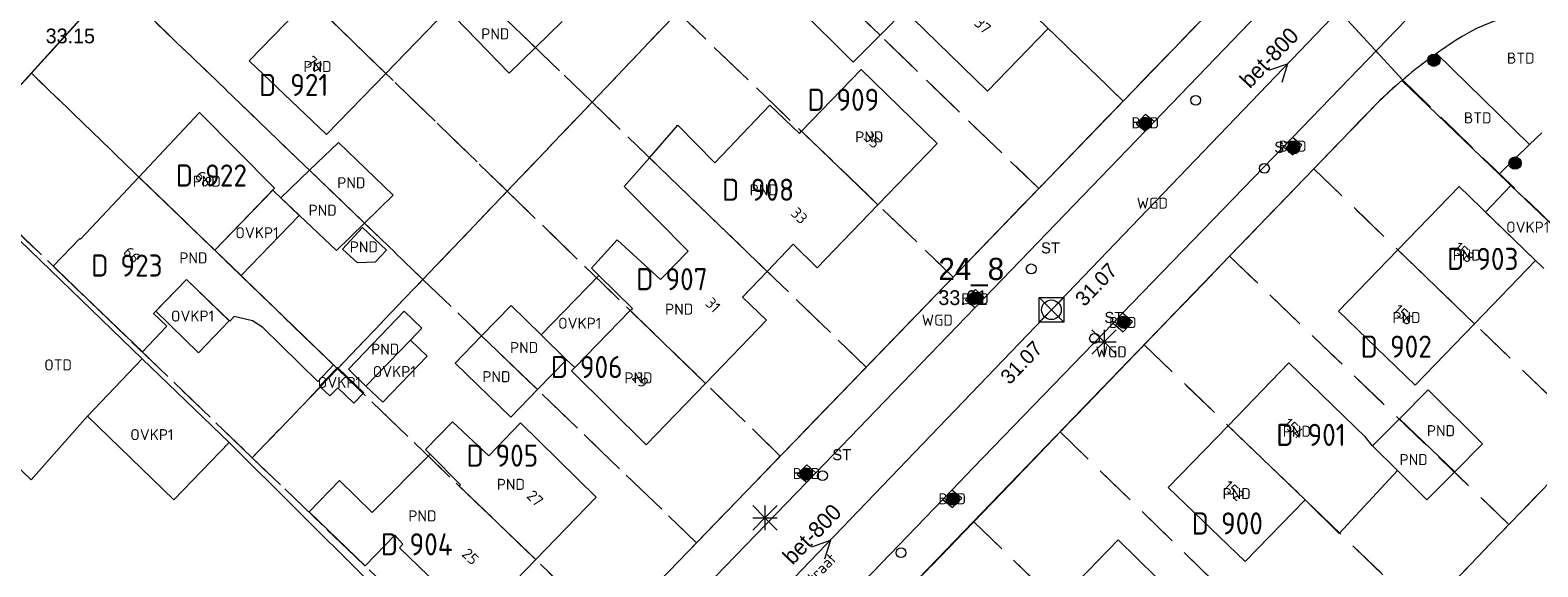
# Model space of a CAD drawing. Header units: metres. Extents: x 207644 to 210135, y 370459 to 373417.
# Tile 119 of 256: x 208509 to 208632, y 371833 to 371877. Entities that reach past the tile are written whole.
import ezdxf
from ezdxf.enums import TextEntityAlignment as Align

# ---------------------------------------------------------------- set-up
doc = ezdxf.new("R2010")
doc.units = ezdxf.units.M
doc.linetypes.add('HIDDEN2', pattern=[4.7625, 3.175, -1.5875])
for name, color, linetype in [('BTD', 7, 'Continuous'), ('combi_kolk', 7, 'Continuous'), ('CON_BxH800x800mm', 7, 'Continuous'), ('DMM_BxH800x800mm', 7, 'Continuous'), ('GB', 1, 'Continuous'), ('GB07', 1, 'Continuous'), ('GB11', 1, 'Continuous'), ('INV_BxH800x800mm', 7, 'Continuous'), ('KAD_perceelnummer', 212, 'Continuous'), ('KAD_sectie', 212, 'Continuous'), ('KAD_Vastgesteld_Perceel', 212, 'Continuous'), ('KO_INSPECTIE', 7, 'Continuous'), ('NAR', 7, 'Continuous'), ('NLV_inspectieput', 7, 'Continuous'), ('NNR_inspectieput', 7, 'Continuous'), ('NOD_inspectieput', 7, 'Continuous'), ('ORL', 7, 'Continuous'), ('OTD', 7, 'Continuous'), ('OVKP1', 7, 'Continuous'), ('PIJL', 7, 'Continuous'), ('PND', 7, 'Continuous'), ('WGD', 7, 'Continuous')]:
    doc.layers.add(name, color=color, linetype=linetype)
for name, color, linetype, lineweight in [('GBOR', 7, 'Continuous', 25), ('GMV', 7, 'Continuous', 25), ('GP1', 7, 'Continuous', 30), ('Q21_lantaarnpaal', 1, 'Continuous', 0), ('Q26_boom', 72, 'Continuous', 0), ('Q28_rioolput', 153, 'Continuous', 0)]:
    doc.layers.add(name, color=color, linetype=linetype, lineweight=lineweight)
doc.styles.add('ISO', font='isocpeur.ttf', dxfattribs={"height": 1})
doc.styles.add('ISOCP', font='ISOCP.shx', dxfattribs={"height": 1.8})

# ---------------------------------------------------------------- blocks, each defined once
blk = doc.blocks.new('ACMAP_ANN_TEMPLATE_Vastgesteld_Perceelnummer')
at = {"layer": 'KAD_perceelnummer', "style": 'ISOCP'}
blk.add_attdef('Perceelnummer', text='', height=1.8, dxfattribs=at).set_placement((0, 0), align=Align.MIDDLE)
at = {"layer": 'KAD_sectie', "style": 'ISOCP'}
blk.add_attdef('sectie', text='', height=1.8, dxfattribs=at).set_placement((-2.7, 0), align=Align.MIDDLE_RIGHT)
blk = doc.blocks.new('Q26')
blk.add_hatch(color=256).paths.add_polyline_path([(-0.45, -0.01, 1), (0.55, -0.01, 1)])
blk.add_circle((0.05, -0.01), 0.5)
blk = doc.blocks.new('Q21')
for p, q in [((-1, 1), (0, 0)), ((-1, 0), (0, 0)), ((-1, -1), (0, 0)), ((0, 1), (0, 0)), ((0, 0), (1, 1)), ((0, 0), (1, 0)), ((0, 0), (0, -1)), ((0, 0), (1, -1))]:
    blk.add_line(p, q)
blk = doc.blocks.new('Q28')
at = {"linetype": 'Continuous'}
for p, q in [((-1, -1), (1, 1)), ((-1, 1), (1, -1))]:
    blk.add_line(p, q, dxfattribs=at)
blk.add_lwpolyline([(1, 1), (1, -1), (-1, -1), (-1, 1)], close=True)

msp = doc.modelspace()

# ---------------------------------------------------------------- linework, layer by layer
at = {"layer": 'combi_kolk', "color": 253, "lineweight": 13}
for centre in [(208603.72, 371871.36), (208609.33, 371865.83), (208590.33, 371857.64), (208595.49, 371851.98), (208573.33, 371840.81), (208579.72, 371834.54)]:
    msp.add_circle(centre, 0.4, dxfattribs=at)
at = {"layer": 'CON_BxH800x800mm', "color": 253, "linetype": 'Continuous', "lineweight": 13}
for points in [[(208630.46, 371894.38), (208591.98, 371854.31)], [(208591.98, 371854.31), (208555.964, 371816.829)]]:
    msp.add_lwpolyline(points, dxfattribs=at)
at = {"layer": 'GB', "color": 253, "linetype": 'Continuous', "lineweight": 13}
for points in [[(208531.508, 371879.611), (208526.638, 371874.575)], [(208571.287, 371878.963), (208575.835, 371874.464)], [(208580.082, 371878.756), (208578.02, 371876.672)], [(208542.665, 371878.63), (208537.754, 371873.556)], [(208547.795, 371873.577), (208543.406, 371878.099)], [(208580.688, 371878.031), (208586.775, 371872.097)], [(208575.835, 371874.464), (208578.02, 371876.672)], [(208586.775, 371872.097), (208591.71, 371877.21)], [(208526.638, 371874.575), (208532.927, 371868.569)], [(208571.622, 371868.844), (208576.49, 371873.865)], [(208576.49, 371873.865), (208582.663, 371867.858)], [(208532.927, 371868.569), (208537.754, 371873.556)], [(208517.646, 371865.118), (208522.571, 371870.367)], [(208522.571, 371870.367), (208528.699, 371864.201)], [(208531.541, 371865.672), (208533.891, 371867.929)], [(208533.891, 371867.929), (208538.355, 371863.644)], [(208571.453, 371868.67), (208571.622, 371868.844)], [(208582.663, 371867.858), (208577.849, 371862.86)], [(208531.541, 371865.672), (208529.204, 371863.429)], [(208517.646, 371865.118), (208512.898, 371860.058)], [(208517.646, 371865.118), (208523.821, 371859.161)], [(208528.699, 371864.201), (208523.821, 371859.161)], [(208625.197, 371864.343), (208620.202, 371859.184)], [(208631.409, 371858.331), (208625.197, 371864.343)], [(208529.204, 371863.429), (208533.734, 371859.125)], [(208577.849, 371862.86), (208572.893, 371857.715)], [(208512.833, 371860.121), (208510.672, 371857.871)], [(208512.898, 371860.058), (208512.833, 371860.121)], [(208523.821, 371859.161), (208533.5, 371849.822)], [(208560.145, 371856.788), (208562.382, 371859.084)], [(208570.927, 371859.652), (208568.81, 371857.439)], [(208572.893, 371857.715), (208570.927, 371859.652)], [(208615.369, 371854.191), (208620.202, 371859.184)], [(208510.672, 371857.871), (208517.925, 371850.902)], [(208626.43, 371853.183), (208631.409, 371858.331)], [(208518.832, 371854.007), (208521.518, 371856.781)], [(208525.044, 371853.38), (208521.518, 371856.781)], [(208566.815, 371855.353), (208568.81, 371857.439)], [(208553.15, 371849.611), (208557.672, 371854.251)], [(208557.672, 371854.251), (208557.844, 371854.427)], [(208568.776, 371853.468), (208566.815, 371855.353)], [(208621.598, 371848.186), (208615.369, 371854.191)], [(208517.925, 371850.902), (208519.909, 371852.967)], [(208519.909, 371852.967), (208518.832, 371854.007)], [(208525.416, 371853.756), (208525.044, 371853.38)], [(208563.794, 371848.318), (208568.776, 371853.468)], [(208626.43, 371853.183), (208621.598, 371848.186)], [(208513.469, 371845.651), (208508.858, 371840.472), (208497.097, 371851.812)], [(208533.5, 371849.822), (208532.22, 371848.463)], [(208552.887, 371849.341), (208553.15, 371849.611)], [(208558.961, 371843.322), (208552.887, 371849.341)], [(208606.367, 371844.881), (208611.304, 371849.988)], [(208611.304, 371849.988), (208617.565, 371843.959)], [(208563.794, 371848.318), (208558.961, 371843.322)], [(208620.327, 371845.445), (208622.67, 371847.798)], [(208622.67, 371847.798), (208627.093, 371843.393)], [(208513.469, 371845.651), (208520.482, 371838.855)], [(208548.737, 371845.105), (208546.145, 371842.437)], [(208554.904, 371839.075), (208548.737, 371845.105)], [(208606.367, 371844.881), (208601.495, 371839.84)], [(208620.327, 371845.445), (208618.134, 371843.244)], [(208520.482, 371838.855), (208525.006, 371843.499)], [(208525.006, 371843.499), (208541.623, 371827)], [(208618.134, 371843.244), (208620.156, 371841.231)], [(208620.156, 371841.231), (208622.558, 371838.839)], [(208531.517, 371837.88), (208533.982, 371840.428)], [(208601.495, 371839.84), (208607.768, 371833.817)], [(208549.965, 371833.977), (208554.904, 371839.075)], [(208607.768, 371833.817), (208612.634, 371838.854)], [(208536.067, 371833.48), (208531.517, 371837.88)], [(208538.487, 371835.983), (208536.067, 371833.48)], [(208538.872, 371834.951), (208539.158, 371835.245)], [(208545.083, 371828.938), (208538.872, 371834.951)], [(208597.409, 371835.593), (208592.46, 371830.479)], [(208603.616, 371829.503), (208597.409, 371835.593)], [(208549.965, 371833.977), (208545.083, 371828.938)]]:
    msp.add_lwpolyline(points, dxfattribs=at)
at = {"layer": 'GB07', "color": 253, "linetype": 'Continuous', "lineweight": 13}
for points in [[(208549.944, 371875.662), (208545.4, 371880.034)], [(208573.405, 371881.105), (208578.02, 371876.672)], [(208531.508, 371879.611), (208537.754, 371873.556)], [(208571.622, 371868.844), (208577.849, 371862.86)], [(208559.231, 371866.689), (208568.81, 371857.439)], [(208531.541, 371865.672), (208536.022, 371861.362)], [(208626.43, 371853.183), (208620.202, 371859.184)], [(208563.794, 371848.318), (208557.672, 371854.251)], [(208550.122, 371847.816), (208545.564, 371852.184)], [(208606.367, 371844.881), (208612.634, 371838.854)], [(208620.327, 371845.445), (208624.825, 371841.115)], [(208543.85, 371840.074), (208541.366, 371842.563)], [(208543.744, 371839.964), (208543.85, 371840.074)], [(208549.965, 371833.977), (208543.744, 371839.964)]]:
    msp.add_lwpolyline(points, dxfattribs=at)
at = {"layer": 'GB11', "color": 253, "linetype": 'Continuous', "lineweight": 13}
for points in [[(208549.944, 371875.662), (208552.121, 371877.775)], [(208549.944, 371875.662), (208547.795, 371873.577)], [(208564.565, 371866.284), (208569.049, 371870.964)], [(208569.049, 371870.964), (208571.453, 371868.67)], [(208559.231, 371866.689), (208561.544, 371869.342)], [(208561.544, 371869.342), (208564.565, 371866.284)], [(208557.178, 371864.335), (208559.231, 371866.689)], [(208562.382, 371859.084), (208557.178, 371864.335)], [(208538.355, 371863.644), (208536.022, 371861.362)], [(208533.734, 371859.125), (208536.022, 371861.362)], [(208536.896, 371858.182), (208535.443, 371858.121), (208534.22, 371859.259), (208535.852, 371861.012), (208537.823, 371859.178), (208536.896, 371858.182)], [(208554.501, 371857.695), (208556.61, 371860.005)], [(208556.61, 371860.005), (208560.145, 371856.788)], [(208555.112, 371857.097), (208554.501, 371857.695)], [(208557.844, 371854.427), (208555.112, 371857.097)], [(208534.709, 371849.49), (208539.261, 371854.204)], [(208539.261, 371854.204), (208540.695, 371852.82)], [(208547.958, 371854.65), (208545.564, 371852.184)], [(208550.401, 371852.278), (208547.958, 371854.65)], [(208526.892, 371853.405), (208525.416, 371853.756)], [(208527.754, 371852.865), (208526.892, 371853.405)], [(208532.22, 371848.463), (208527.754, 371852.865)], [(208539.758, 371851.85), (208536.142, 371848.106)], [(208540.695, 371852.82), (208539.758, 371851.85)], [(208543.412, 371849.967), (208545.564, 371852.184)], [(208552.488, 371850.253), (208550.401, 371852.278)], [(208536.142, 371848.106), (208534.709, 371849.49)], [(208547.942, 371845.57), (208543.412, 371849.967)], [(208550.122, 371847.816), (208552.488, 371850.253)], [(208550.122, 371847.816), (208547.942, 371845.57)], [(208543.187, 371845.192), (208540.99, 371842.94)], [(208546.145, 371842.437), (208543.187, 371845.192)], [(208618.134, 371843.244), (208617.565, 371843.959)], [(208627.093, 371843.393), (208624.825, 371841.115)], [(208536.64, 371837.806), (208541.366, 371842.563)], [(208540.99, 371842.94), (208541.366, 371842.563)], [(208612.634, 371838.854), (208615.404, 371836.108), (208620.156, 371841.231)], [(208622.558, 371838.839), (208624.825, 371841.115)], [(208533.982, 371840.428), (208536.64, 371837.806)], [(208539.158, 371835.245), (208538.487, 371835.983)]]:
    msp.add_lwpolyline(points, dxfattribs=at)
at = {"layer": 'GBOR', "color": 253, "linetype": 'Continuous', "lineweight": 13}
msp.add_lwpolyline([(208630.932, 371867.752), (208623.352, 371875.173)], dxfattribs=at)
at = {"layer": 'GMV', "color": 253, "linetype": 'Continuous', "lineweight": 13}
for points in [[(208511.208, 371876.148), (208553.993, 371923.254)], [(208574.947, 371847.644), (208606.439, 371880.216)], [(208611.606, 371868.339), (208623.951, 371881.107)], [(208608.856, 371878.42), (208600.37, 371869.626)], [(208626.197, 371876.998), (208625.429, 371876.564)], [(208501.461, 371865.393), (208511.208, 371876.148)], [(208620.527, 371872.973), (208620.653, 371873.079)], [(208620.527, 371872.973), (208628.461, 371865.347)], [(208620.653, 371873.079), (208620.779, 371873.185)], [(208618.553, 371871.185), (208587.791, 371839.33)], [(208598.878, 371869.413), (208599.645, 371870.231)], [(208599.645, 371870.231), (208600.37, 371869.626)], [(208599.61, 371868.838), (208598.878, 371869.413)], [(208599.61, 371868.838), (208600.37, 371869.626)], [(208599.61, 371868.838), (208586.527, 371855.281)], [(208610.88, 371867.588), (208611.606, 371868.339)], [(208612.384, 371867.719), (208611.606, 371868.339)], [(208611.641, 371866.934), (208612.384, 371867.719)], [(208630.932, 371867.752), (208628.565, 371865.449)], [(208631.931, 371868.724), (208630.932, 371867.752)], [(208597.774, 371854.033), (208610.88, 371867.588)], [(208610.88, 371867.588), (208611.641, 371866.934)], [(208628.565, 371865.449), (208628.461, 371865.347)], [(208634.204, 371859.846), (208628.461, 371865.347)], [(208506.256, 371861.545), (208517.914, 371850.325)], [(208585.785, 371855.952), (208584.974, 371855.123)], [(208586.527, 371855.281), (208585.785, 371855.952)], [(208585.767, 371854.492), (208577.698, 371846.131)], [(208584.974, 371855.123), (208585.767, 371854.492)], [(208586.527, 371855.281), (208585.767, 371854.492)], [(208585.63, 371841.473), (208597, 371853.233)], [(208597, 371853.233), (208597.774, 371854.033)], [(208597, 371853.233), (208597.813, 371852.528)], [(208598.586, 371853.342), (208597.774, 371854.033)], [(208597.813, 371852.528), (208598.586, 371853.342)], [(208517.914, 371850.325), (208525.006, 371843.499)], [(208549.053, 371820.855), (208574.947, 371847.644)], [(208577.698, 371846.131), (208572.782, 371841.045)], [(208572.042, 371841.688), (208571.27, 371840.904)], [(208571.27, 371840.904), (208572.042, 371840.279)], [(208572.782, 371841.045), (208572.042, 371841.688)], [(208572.782, 371841.045), (208572.042, 371840.279)], [(208583.87, 371839.646), (208585.63, 371841.473)], [(208572.042, 371840.279), (208563.75, 371831.7)], [(208583.124, 371838.871), (208583.87, 371839.646)], [(208584.668, 371838.984), (208583.87, 371839.646)], [(208587.791, 371839.33), (208560.561, 371811.118)], [(208570.204, 371825.459), (208583.124, 371838.871)], [(208583.124, 371838.871), (208583.92, 371838.22)], [(208583.92, 371838.22), (208584.668, 371838.984)]]:
    msp.add_lwpolyline(points, dxfattribs=at)
for points in [[(208634.018, 371878.297, 0.1609746), (208626.197, 371876.998)], [(208625.429, 371876.564, 0.0149888), (208623.352, 371875.173)], [(208623.352, 371875.173, 0.00423), (208623.04, 371874.949)], [(208623.04, 371874.949, 0.0166679), (208620.779, 371873.185)], [(208620.527, 371872.973, 0.0159625), (208618.553, 371871.185)]]:
    msp.add_lwpolyline(points, format="xyb", dxfattribs=at)
at = {"layer": 'GP1', "color": 253, "linetype": 'Continuous', "lineweight": 13}
for points in [[(208523.821, 371859.161), (208528.552, 371864.049)], [(208528.552, 371864.049), (208530.711, 371861.997)], [(208627.348, 371862.262), (208629.406, 371864.441)], [(208629.406, 371864.441), (208634.204, 371859.846)], [(208530.711, 371861.997), (208525.965, 371857.093)], [(208632.098, 371857.664), (208627.348, 371862.262)], [(208525.965, 371857.093), (208523.821, 371859.161)], [(208521.518, 371856.781), (208519.021, 371854.202)], [(208525.01, 371853.412), (208521.518, 371856.781)], [(208555.112, 371857.097), (208550.401, 371852.278)], [(208519.021, 371854.202), (208522.512, 371850.822)], [(208522.512, 371850.822), (208525.01, 371853.412)], [(208539.758, 371851.85), (208541.12, 371850.535)], [(208541.12, 371850.535), (208537.504, 371846.791)], [(208513.469, 371845.651), (208517.914, 371850.325)], [(208535.148, 371846.703), (208535.975, 371847.562), (208533.835, 371849.624), (208532.366, 371848.1), (208533.197, 371847.299), (208533.839, 371847.964), (208535.148, 371846.703)], [(208552.488, 371850.253), (208553.15, 371849.611)], [(208537.504, 371846.791), (208536.142, 371848.106)]]:
    msp.add_lwpolyline(points, dxfattribs=at)
at = {"layer": 'KAD_Vastgesteld_Perceel', "color": 253, "linetype": 'HIDDEN2', "lineweight": 13}
for points in [[(208529.064, 371895.787), (208535.776, 371903.182), (208561.541, 371878.531), (208554.559, 371871.201), (208529.064, 371895.787)], [(208604.786, 371878.506), (208597.814, 371871.293), (208572.983, 371895.364), (208579.973, 371902.594), (208604.786, 371878.506)], [(208522.398, 371888.442), (208529.064, 371895.787), (208554.559, 371871.201), (208547.648, 371863.965), (208522.398, 371888.442)], [(208597.814, 371871.293), (208590.94, 371864.181), (208568.507, 371885.833), (208566.065, 371888.193), (208572.983, 371895.364), (208597.814, 371871.293)], [(208515.625, 371880.979), (208522.398, 371888.442), (208547.648, 371863.965), (208540.782, 371856.784), (208515.625, 371880.979)], [(208590.94, 371864.181), (208583.975, 371856.974), (208561.541, 371878.531), (208568.507, 371885.833), (208590.94, 371864.181)], [(208508.893, 371873.561), (208515.625, 371880.979), (208540.782, 371856.784), (208533.826, 371849.509), (208508.893, 371873.561)], [(208561.541, 371878.531), (208583.975, 371856.974), (208576.887, 371849.64), (208554.559, 371871.201), (208561.541, 371878.531)], [(208506.757, 371861.618), (208506.658, 371861.713), (208502.11, 371866.087), (208508.893, 371873.561), (208533.826, 371849.509), (208526.877, 371842.27), (208506.757, 371861.618)], [(208618.553, 371871.185), (208619.55, 371872.116), (208620.578, 371873.015), (208643.116, 371851.245), (208636.061, 371843.903), (208613.349, 371865.787), (208618.553, 371871.185)], [(208569.894, 371842.406), (208547.648, 371863.965), (208554.559, 371871.201), (208576.887, 371849.64), (208569.894, 371842.406)], [(208636.061, 371843.903), (208629.246, 371836.84), (208606.487, 371858.67), (208613.349, 371865.787), (208636.061, 371843.903)], [(208563.069, 371835.345), (208540.782, 371856.784), (208547.648, 371863.965), (208569.894, 371842.406), (208563.069, 371835.345)], [(208629.246, 371836.84), (208622.26, 371829.597), (208599.531, 371851.455), (208606.487, 371858.67), (208629.246, 371836.84)], [(208563.069, 371835.345), (208556.069, 371828.102), (208533.826, 371849.509), (208540.782, 371856.784), (208563.069, 371835.345)], [(208653.336, 371841.374), (208650.282, 371838.216), (208641.705, 371829.378), (208632.934, 371820.295), (208624.352, 371811.408), (208612.677, 371799.337), (208624.127, 371788.275), (208622.092, 371786.116), (208606.587, 371801.107), (208592.565, 371786.914), (208583.789, 371790.24), (208586.19, 371792.59), (208594.365, 371800.994), (208601.348, 371808.089), (208608.285, 371815.175), (208615.296, 371822.393), (208622.26, 371829.597), (208629.246, 371836.84), (208636.061, 371843.903), (208643.116, 371851.245), (208653.336, 371841.374)], [(208615.296, 371822.393), (208592.701, 371844.37), (208599.531, 371851.455), (208622.26, 371829.597), (208615.296, 371822.393)], [(208556.069, 371828.102), (208551.176, 371823.04), (208549.147, 371820.945), (208542.137, 371827.658), (208526.877, 371842.27), (208533.826, 371849.509), (208556.069, 371828.102)], [(208585.654, 371837.06), (208592.701, 371844.37), (208615.296, 371822.393), (208608.285, 371815.175), (208585.654, 371837.06)], [(208578.87, 371830.024), (208585.654, 371837.06), (208608.285, 371815.175), (208601.348, 371808.089), (208578.87, 371830.024)]]:
    msp.add_lwpolyline(points, close=True, dxfattribs=at)
for points in [[(208515.625, 371880.979), (208508.893, 371873.561), (208502.11, 371866.087), (208497.539, 371861.05), (208492.809, 371855.737), (208489.749, 371853.013), (208486.941, 371851.129), (208485.384, 371850.345), (208483.027, 371849.426), (208480.894, 371843.738), (208475.657, 371848.873), (208474.411, 371849.014), (208473.175, 371849.226), (208471.954, 371849.508), (208470.75, 371849.858), (208469.568, 371850.276), (208459.601, 371854.367), (208443.923, 371860.878), (208442.762, 371861.361), (208422.347, 371870.053), (208379.035, 371888.037)], [(208610.012, 371884.468), (208620.578, 371873.015), (208619.55, 371872.116), (208618.553, 371871.185), (208613.349, 371865.787), (208606.487, 371858.67), (208599.531, 371851.455), (208592.701, 371844.37), (208585.654, 371837.06), (208578.87, 371830.024)], [(208643.116, 371851.245), (208620.578, 371873.015), (208610.012, 371884.468)], [(208507.306, 371794.482), (208511.818, 371795.214), (208516.532, 371796.501), (208521.101, 371798.126), (208525.537, 371800.201), (208529.681, 371802.703), (208534.164, 371806.002), (208538.107, 371809.553), (208539.402, 371810.822), (208543.027, 371814.626), (208549.147, 371820.945), (208551.176, 371823.04), (208556.069, 371828.102), (208563.069, 371835.345), (208569.894, 371842.406), (208576.887, 371849.64), (208583.975, 371856.974), (208590.94, 371864.181), (208597.814, 371871.293), (208604.786, 371878.506)], [(208506.757, 371861.618), (208526.877, 371842.27), (208542.137, 371827.658), (208537.285, 371822.654), (208532.415, 371817.63), (208517.563, 371802.09), (208516.862, 371801.423), (208516.011, 371800.725), (208515.068, 371800.103), (208513.982, 371799.548), (208512.941, 371799.151), (208511.822, 371798.824), (208510.731, 371798.611), (208509.623, 371798.501), (208508.39, 371798.51)]]:
    msp.add_lwpolyline(points, dxfattribs=at)
at = {"layer": 'NOD_inspectieput', "color": 253, "lineweight": 13}
msp.add_circle((208591.98, 371854.31), 0.8, dxfattribs=at)
at = {"layer": 'PIJL', "color": 253, "lineweight": 13}
for points in [[(208609.7, 371873.81), (208611.22, 371874.34), (208610.74, 371872.81)], [(208572.46, 371835.03), (208573.97, 371835.57), (208573.49, 371834.03)]]:
    msp.add_lwpolyline(points, dxfattribs=at)

# ---------------------------------------------------------------- block references
at = {"layer": 'KAD_Vastgesteld_Perceel', "color": 253, "linetype": 'HIDDEN2', "lineweight": 13}
ref = msp.add_blockref('ACMAP_ANN_TEMPLATE_Vastgesteld_Perceelnummer', (208531.525, 371872.613), dxfattribs=at)
ref.add_attrib('Perceelnummer', '921', dxfattribs={"layer": 'KAD_perceelnummer', "lineweight": 13, "height": 1.8, "style": 'ISOCP'}).set_placement((208531.525, 371872.613), align=Align.MIDDLE)
ref.add_attrib('sectie', 'D', dxfattribs={"layer": 'KAD_sectie', "lineweight": 13, "height": 1.8, "style": 'ISOCP'}).set_placement((208528.825, 371872.613), align=Align.MIDDLE_RIGHT)
ref = msp.add_blockref('ACMAP_ANN_TEMPLATE_Vastgesteld_Perceelnummer', (208576.208, 371871.404), dxfattribs=at)
ref.add_attrib('Perceelnummer', '909', dxfattribs={"layer": 'KAD_perceelnummer', "lineweight": 13, "height": 1.8, "style": 'ISOCP'}).set_placement((208576.208, 371871.404), align=Align.MIDDLE)
ref.add_attrib('sectie', 'D', dxfattribs={"layer": 'KAD_sectie', "lineweight": 13, "height": 1.8, "style": 'ISOCP'}).set_placement((208573.508, 371871.404), align=Align.MIDDLE_RIGHT)
ref = msp.add_blockref('ACMAP_ANN_TEMPLATE_Vastgesteld_Perceelnummer', (208524.75, 371865.244), dxfattribs=at)
ref.add_attrib('Perceelnummer', '922', dxfattribs={"layer": 'KAD_perceelnummer', "lineweight": 13, "height": 1.8, "style": 'ISOCP'}).set_placement((208524.75, 371865.244), align=Align.MIDDLE)
ref.add_attrib('sectie', 'D', dxfattribs={"layer": 'KAD_sectie', "lineweight": 13, "height": 1.8, "style": 'ISOCP'}).set_placement((208522.05, 371865.244), align=Align.MIDDLE_RIGHT)
ref = msp.add_blockref('ACMAP_ANN_TEMPLATE_Vastgesteld_Perceelnummer', (208569.251, 371864.086), dxfattribs=at)
ref.add_attrib('Perceelnummer', '908', dxfattribs={"layer": 'KAD_perceelnummer', "lineweight": 13, "height": 1.8, "style": 'ISOCP'}).set_placement((208569.251, 371864.086), align=Align.MIDDLE)
ref.add_attrib('sectie', 'D', dxfattribs={"layer": 'KAD_sectie', "lineweight": 13, "height": 1.8, "style": 'ISOCP'}).set_placement((208566.551, 371864.086), align=Align.MIDDLE_RIGHT)
ref = msp.add_blockref('ACMAP_ANN_TEMPLATE_Vastgesteld_Perceelnummer', (208517.859, 371857.916), dxfattribs=at)
ref.add_attrib('Perceelnummer', '923', dxfattribs={"layer": 'KAD_perceelnummer', "lineweight": 13, "height": 1.8, "style": 'ISOCP'}).set_placement((208517.859, 371857.916), align=Align.MIDDLE)
ref.add_attrib('sectie', 'D', dxfattribs={"layer": 'KAD_sectie', "lineweight": 13, "height": 1.8, "style": 'ISOCP'}).set_placement((208515.159, 371857.916), align=Align.MIDDLE_RIGHT)
ref = msp.add_blockref('ACMAP_ANN_TEMPLATE_Vastgesteld_Perceelnummer', (208628.301, 371858.459), dxfattribs=at)
ref.add_attrib('Perceelnummer', '903', dxfattribs={"layer": 'KAD_perceelnummer', "lineweight": 13, "height": 1.8, "style": 'ISOCP'}).set_placement((208628.301, 371858.459), align=Align.MIDDLE)
ref.add_attrib('sectie', 'D', dxfattribs={"layer": 'KAD_sectie', "lineweight": 13, "height": 1.8, "style": 'ISOCP'}).set_placement((208625.601, 371858.459), align=Align.MIDDLE_RIGHT)
ref = msp.add_blockref('ACMAP_ANN_TEMPLATE_Vastgesteld_Perceelnummer', (208562.253, 371856.804), dxfattribs=at)
ref.add_attrib('Perceelnummer', '907', dxfattribs={"layer": 'KAD_perceelnummer', "lineweight": 13, "height": 1.8, "style": 'ISOCP'}).set_placement((208562.253, 371856.804), align=Align.MIDDLE)
ref.add_attrib('sectie', 'D', dxfattribs={"layer": 'KAD_sectie', "lineweight": 13, "height": 1.8, "style": 'ISOCP'}).set_placement((208559.553, 371856.804), align=Align.MIDDLE_RIGHT)
ref = msp.add_blockref('ACMAP_ANN_TEMPLATE_Vastgesteld_Perceelnummer', (208621.263, 371851.314), dxfattribs=at)
ref.add_attrib('Perceelnummer', '902', dxfattribs={"layer": 'KAD_perceelnummer', "lineweight": 13, "height": 1.8, "style": 'ISOCP'}).set_placement((208621.263, 371851.314), align=Align.MIDDLE)
ref.add_attrib('sectie', 'D', dxfattribs={"layer": 'KAD_sectie', "lineweight": 13, "height": 1.8, "style": 'ISOCP'}).set_placement((208618.563, 371851.314), align=Align.MIDDLE_RIGHT)
ref = msp.add_blockref('ACMAP_ANN_TEMPLATE_Vastgesteld_Perceelnummer', (208555.303, 371849.655), dxfattribs=at)
ref.add_attrib('Perceelnummer', '906', dxfattribs={"layer": 'KAD_perceelnummer', "lineweight": 13, "height": 1.8, "style": 'ISOCP'}).set_placement((208555.303, 371849.655), align=Align.MIDDLE)
ref.add_attrib('sectie', 'D', dxfattribs={"layer": 'KAD_sectie', "lineweight": 13, "height": 1.8, "style": 'ISOCP'}).set_placement((208552.603, 371849.655), align=Align.MIDDLE_RIGHT)
ref = msp.add_blockref('ACMAP_ANN_TEMPLATE_Vastgesteld_Perceelnummer', (208614.393, 371844.134), dxfattribs=at)
ref.add_attrib('Perceelnummer', '901', dxfattribs={"layer": 'KAD_perceelnummer', "lineweight": 13, "height": 1.8, "style": 'ISOCP'}).set_placement((208614.393, 371844.134), align=Align.MIDDLE)
ref.add_attrib('sectie', 'D', dxfattribs={"layer": 'KAD_sectie', "lineweight": 13, "height": 1.8, "style": 'ISOCP'}).set_placement((208611.693, 371844.134), align=Align.MIDDLE_RIGHT)
ref = msp.add_blockref('ACMAP_ANN_TEMPLATE_Vastgesteld_Perceelnummer', (208548.429, 371842.443), dxfattribs=at)
ref.add_attrib('Perceelnummer', '905', dxfattribs={"layer": 'KAD_perceelnummer', "lineweight": 13, "height": 1.8, "style": 'ISOCP'}).set_placement((208548.429, 371842.443), align=Align.MIDDLE)
ref.add_attrib('sectie', 'D', dxfattribs={"layer": 'KAD_sectie', "lineweight": 13, "height": 1.8, "style": 'ISOCP'}).set_placement((208545.729, 371842.443), align=Align.MIDDLE_RIGHT)
ref = msp.add_blockref('ACMAP_ANN_TEMPLATE_Vastgesteld_Perceelnummer', (208607.499, 371836.924), dxfattribs=at)
ref.add_attrib('Perceelnummer', '900', dxfattribs={"layer": 'KAD_perceelnummer', "lineweight": 13, "height": 1.8, "style": 'ISOCP'}).set_placement((208607.499, 371836.924), align=Align.MIDDLE)
ref.add_attrib('sectie', 'D', dxfattribs={"layer": 'KAD_sectie', "lineweight": 13, "height": 1.8, "style": 'ISOCP'}).set_placement((208604.799, 371836.924), align=Align.MIDDLE_RIGHT)
ref = msp.add_blockref('ACMAP_ANN_TEMPLATE_Vastgesteld_Perceelnummer', (208541.449, 371835.227), dxfattribs=at)
ref.add_attrib('Perceelnummer', '904', dxfattribs={"layer": 'KAD_perceelnummer', "lineweight": 13, "height": 1.8, "style": 'ISOCP'}).set_placement((208541.449, 371835.227), align=Align.MIDDLE)
ref.add_attrib('sectie', 'D', dxfattribs={"layer": 'KAD_sectie', "lineweight": 13, "height": 1.8, "style": 'ISOCP'}).set_placement((208538.749, 371835.227), align=Align.MIDDLE_RIGHT)
at = {"layer": 'Q21_lantaarnpaal', "color": 253}
for p in [(208596.261, 371851.692), (208568.641, 371837.377)]:
    msp.add_blockref('Q21', p, dxfattribs=at)
at = {"layer": 'Q26_boom', "color": 253}
for p in [(208623.081, 371874.626), (208599.574, 371869.49), (208611.659, 371867.515), (208629.692, 371866.258), (208585.7, 371855.265), (208597.817, 371853.313), (208571.957, 371840.95), (208583.917, 371838.919)]:
    msp.add_blockref('Q26', p, dxfattribs=at)
at = {"layer": 'Q28_rioolput', "color": 253}
msp.add_blockref('Q28', (208591.976, 371854.312), dxfattribs=at)

# ---------------------------------------------------------------- texts
at = {"layer": 'BTD', "color": 253, "linetype": 'Continuous', "lineweight": 13, "style": 'ISO'}
for p in [(208630.211, 371874.795), (208626.701, 371869.937), (208599.624, 371869.531), (208611.632, 371867.63), (208585.751, 371855.211), (208597.793, 371853.281), (208572.026, 371840.982), (208583.896, 371838.932)]:
    msp.add_text('BTD', height=0.9, dxfattribs=at).set_placement(p, align=Align.MIDDLE_CENTER)
at = {"layer": 'DMM_BxH800x800mm', "color": 253, "lineweight": 13}
for rotation, p in [(46.16, (208608.14, 371872.26)), (46.14, (208570.89, 371833.48))]:
    msp.add_text('bet-800', height=1.3, rotation=rotation, dxfattribs=at).set_placement(p)
at = {"layer": 'INV_BxH800x800mm', "color": 253, "lineweight": 13}
for rotation, p in [(46.16, (208594.66, 371854.51)), (46.14, (208588.57, 371848.16))]:
    msp.add_text('31.07', height=1.2, rotation=rotation, dxfattribs=at).set_placement(p)
at = {"layer": 'KO_INSPECTIE', "color": 253, "lineweight": 13}
for p in [(208610.13, 371867.09), (208591.13, 371858.9), (208596.29, 371853.24), (208574.13, 371842.07)]:
    msp.add_text('ST', height=0.9, dxfattribs=at).set_placement(p)
at = {"layer": 'NAR', "color": 253, "linetype": 'Continuous', "lineweight": 13, "style": 'ISO'}
for s, rotation, p in [('37', 315.8, (208586.378, 371877.445)), ('70', 316, (208531.949, 371874.313)), ('35', 315.9, (208577.377, 371868.136)), ('68', 316.1, (208522.927, 371864.967)), ('33', 316.1, (208571.439, 371861.972)), ('66', 316.4, (208517.066, 371858.785)), ('158', 315.9, (208625.578, 371858.986)), ('31', 315.9, (208564.411, 371854.709)), ('156', 315.9, (208620.666, 371853.912)), ('29', 315.9, (208558.506, 371848.604)), ('154', 316, (208611.718, 371844.662)), ('27', 315.9, (208549.917, 371838.974)), ('152', 316, (208606.816, 371839.59)), ('25', 315.9, (208544.647, 371834.236))]:
    msp.add_text(s, height=0.9, rotation=rotation, dxfattribs=at).set_placement(p, align=Align.MIDDLE_CENTER)
at = {"layer": 'NLV_inspectieput', "color": 253, "lineweight": 13}
for s, p in [('33.15', (208510.05, 371876)), ('33.61', (208582.77, 371854.7))]:
    msp.add_text(s, height=1.2, dxfattribs=at).set_placement(p)
at = {"layer": 'NNR_inspectieput', "color": 253, "lineweight": 13}
msp.add_text('24_8', height=1.8, dxfattribs=at).set_placement((208582.77, 371856.74))
at = {"layer": 'ORL', "color": 253, "linetype": 'Continuous', "lineweight": 13, "style": 'ISO'}
msp.add_text('Glazenapstraat', height=0.9, rotation=46.1, dxfattribs=at).set_placement((208571.337, 371831.298), align=Align.MIDDLE_CENTER)
at = {"layer": 'OTD', "color": 253, "linetype": 'Continuous', "lineweight": 13, "style": 'ISO'}
msp.add_text('OTD', height=0.9, dxfattribs=at).set_placement((208511.063, 371849.828), align=Align.MIDDLE_CENTER)
at = {"layer": 'OVKP1', "color": 253, "linetype": 'Continuous', "lineweight": 13, "style": 'ISO'}
for p in [(208527.266, 371860.579), (208630.776, 371861.037), (208522.016, 371853.802), (208553.553, 371853.217), (208538.451, 371849.288), (208533.979, 371848.403), (208518.702, 371844.151)]:
    msp.add_text('OVKP1', height=0.9, dxfattribs=at).set_placement(p, align=Align.MIDDLE_CENTER)
at = {"layer": 'PND', "color": 253, "linetype": 'Continuous', "lineweight": 13, "style": 'ISO'}
for p in [(208546.675, 371876.769), (208532.196, 371874.106), (208577.143, 371868.384), (208523.173, 371864.774), (208534.948, 371864.655), (208568.54, 371864.067), (208532.613, 371862.416), (208535.968, 371859.427), (208625.806, 371858.769), (208522.086, 371858.534), (208561.656, 371854.365), (208620.9, 371853.685), (208549.026, 371851.24), (208537.71, 371851.109), (208546.767, 371848.871), (208558.341, 371848.77), (208611.966, 371844.424), (208623.71, 371844.475), (208621.48, 371842.124), (208547.947, 371840.106), (208607.065, 371839.351), (208540.741, 371837.538)]:
    msp.add_text('PND', height=0.9, dxfattribs=at).set_placement(p, align=Align.MIDDLE_CENTER)
at = {"layer": 'WGD', "color": 253, "linetype": 'Continuous', "lineweight": 13, "style": 'ISO'}
for p in [(208600.198, 371862.994), (208582.682, 371853.47), (208596.847, 371850.892)]:
    msp.add_text('WGD', height=0.9, dxfattribs=at).set_placement(p, align=Align.MIDDLE_CENTER)

doc.saveas('drawing.dxf')
